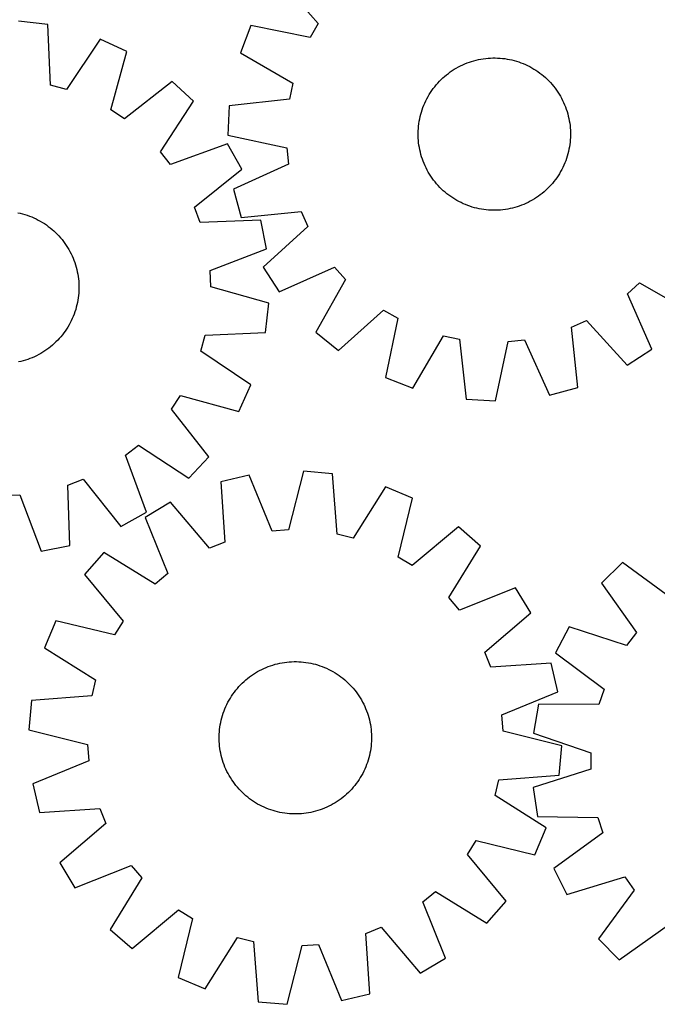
# Model space of a CAD drawing. Header units: millimetres. Extents: x 7 to 1493, y 7 to 2993.
# Tile 10 of 13: x 833 to 1168, y 2128 to 2645. Entities that reach past the tile are written whole.
import ezdxf

# ---------------------------------------------------------------- set-up
doc = ezdxf.new("R2010")
doc.units = ezdxf.units.MM
doc.layers.add('CUT', color=7, linetype='CONTINUOUS', true_color=0x000000)

msp = doc.modelspace()

# ---------------------------------------------------------------- linework, layer by layer
at = {"layer": 'CUT'}
for p, q in [((969.161589, 2666.912598), (990.316737, 2643.217989)), ((848.194705, 2642.559097), (832.909087, 2644.314214)), ((849.727567, 2610.831742), (848.194705, 2642.559097)), ((954.924703, 2642.178473), (949.429744, 2627.807114)), ((986.039341, 2635.786754), (954.924703, 2642.178473)), ((990.316737, 2643.217989), (986.039341, 2635.786754)), ((875.688928, 2634.908377), (857.988059, 2608.533124)), ((889.684053, 2628.515645), (875.688928, 2634.908377)), ((881.337599, 2597.867457), (889.684053, 2628.515645)), ((949.429744, 2627.807114), (976.871522, 2611.809502)), ((1065.008076, 2620.920469), (1066.142955, 2621.459966)), ((1066.142955, 2621.459966), (1067.294219, 2621.963549)), ((1067.294219, 2621.963549), (1068.460734, 2622.430721)), ((1068.460734, 2622.430721), (1069.641348, 2622.861022)), ((1069.641348, 2622.861022), (1070.834894, 2623.254027)), ((1070.834894, 2623.254027), (1072.040197, 2623.609348)), ((1072.040197, 2623.609348), (1073.256066, 2623.926633)), ((1073.256066, 2623.926633), (1074.4813, 2624.205571)), ((1074.4813, 2624.205571), (1075.714692, 2624.445886)), ((1075.714692, 2624.445886), (1076.955024, 2624.64734)), ((1076.955024, 2624.64734), (1078.201072, 2624.809735)), ((1078.201072, 2624.809735), (1079.451606, 2624.932911)), ((1079.451606, 2624.932911), (1080.705391, 2625.016746)), ((1080.705391, 2625.016746), (1081.961192, 2625.061157)), ((1081.961192, 2625.061157), (1083.217767, 2625.0661)), ((1083.217767, 2625.0661), (1084.473878, 2625.031571)), ((1084.473878, 2625.031571), (1085.728285, 2624.957604)), ((1085.728285, 2624.957604), (1086.979749, 2624.844271)), ((1086.979749, 2624.844271), (1088.227036, 2624.691684)), ((1088.227036, 2624.691684), (1089.468914, 2624.499995)), ((1089.468914, 2624.499995), (1090.704159, 2624.269392)), ((1090.704159, 2624.269392), (1091.93155, 2624.000103)), ((1091.93155, 2624.000103), (1093.149878, 2623.692394)), ((1093.149878, 2623.692394), (1094.357938, 2623.346567)), ((1094.357938, 2623.346567), (1095.55454, 2622.962966)), ((1095.55454, 2622.962966), (1096.738503, 2622.541967)), ((1096.738503, 2622.541967), (1097.908657, 2622.083987)), ((1097.908657, 2622.083987), (1099.063849, 2621.589477)), ((1099.063849, 2621.589477), (1100.202937, 2621.058926)), ((1056.649442, 2615.382679), (1057.614499, 2616.187459)), ((1057.614499, 2616.187459), (1058.604358, 2616.961529)), ((1058.604358, 2616.961529), (1059.618044, 2617.704125)), ((1059.618044, 2617.704125), (1060.654555, 2618.414514)), ((1060.654555, 2618.414514), (1061.712868, 2619.091995)), ((1061.712868, 2619.091995), (1062.791939, 2619.735899)), ((1062.791939, 2619.735899), (1063.890703, 2620.345591)), ((1063.890703, 2620.345591), (1065.008076, 2620.920469)), ((1100.202937, 2621.058926), (1101.324798, 2620.492857)), ((1101.324798, 2620.492857), (1102.428326, 2619.891829)), ((1102.428326, 2619.891829), (1103.512429, 2619.256435)), ((1103.512429, 2619.256435), (1104.57604, 2618.587302)), ((1104.57604, 2618.587302), (1105.618108, 2617.885091)), ((1105.618108, 2617.885091), (1106.637605, 2617.150493)), ((1106.637605, 2617.150493), (1107.633524, 2616.384235)), ((1107.633524, 2616.384235), (1108.604883, 2615.587073)), ((857.988059, 2608.533124), (849.727567, 2610.831742)), ((913.468411, 2612.743196), (888.483482, 2593.128709)), ((924.803103, 2602.338615), (913.468411, 2612.743196)), ((976.871522, 2611.809502), (975.099854, 2603.42019)), ((1051.431457, 2609.955577), (1052.22862, 2610.926936)), ((1052.22862, 2610.926936), (1053.0559, 2611.872777)), ((1053.0559, 2611.872777), (1053.912481, 2612.792165)), ((1053.912481, 2612.792165), (1054.797519, 2613.684193)), ((1054.797519, 2613.684193), (1055.710139, 2614.547982)), ((1055.710139, 2614.547982), (1056.649442, 2615.382679)), ((1108.604883, 2615.587073), (1109.550724, 2614.759792)), ((1109.550724, 2614.759792), (1110.470112, 2613.903211)), ((1110.470112, 2613.903211), (1111.362141, 2613.018173)), ((1111.362141, 2613.018173), (1112.22593, 2612.105553)), ((1112.22593, 2612.105553), (1113.060626, 2611.166251)), ((1113.060626, 2611.166251), (1113.865406, 2610.201193)), ((1047.923863, 2604.750378), (1048.559257, 2605.834482)), ((1048.559257, 2605.834482), (1049.22839, 2606.898093)), ((1049.22839, 2606.898093), (1049.930602, 2607.940161)), ((1049.930602, 2607.940161), (1050.665199, 2608.959657)), ((1050.665199, 2608.959657), (1051.431457, 2609.955577)), ((1113.865406, 2610.201193), (1114.639477, 2609.211334)), ((1114.639477, 2609.211334), (1115.382073, 2608.197648)), ((1115.382073, 2608.197648), (1116.092461, 2607.161138)), ((1116.092461, 2607.161138), (1116.769942, 2606.102825)), ((1116.769942, 2606.102825), (1117.413846, 2605.023753)), ((907.394343, 2575.769652), (924.803103, 2602.338615)), ((975.099854, 2603.42019), (943.532926, 2599.884124)), ((1045.731705, 2600.23071), (1046.226215, 2601.385901)), ((1046.226215, 2601.385901), (1046.756766, 2602.52499)), ((1046.756766, 2602.52499), (1047.322835, 2603.646851)), ((1047.322835, 2603.646851), (1047.923863, 2604.750378)), ((1117.413846, 2605.023753), (1118.023538, 2603.924989)), ((1118.023538, 2603.924989), (1118.598416, 2602.807616)), ((1118.598416, 2602.807616), (1119.137913, 2601.672738)), ((1119.137913, 2601.672738), (1119.641496, 2600.521473)), ((1119.641496, 2600.521473), (1120.108669, 2599.354958)), ((888.483482, 2593.128709), (881.337599, 2597.867457)), ((943.532926, 2599.884124), (942.747903, 2584.518113)), ((1043.815589, 2594.253603), (1044.123299, 2595.47193)), ((1044.123299, 2595.47193), (1044.469125, 2596.679991)), ((1044.469125, 2596.679991), (1044.852727, 2597.876593)), ((1044.852727, 2597.876593), (1045.273725, 2599.060556)), ((1045.273725, 2599.060556), (1045.731705, 2600.23071)), ((1120.108669, 2599.354958), (1120.53897, 2598.174345)), ((1120.53897, 2598.174345), (1120.931974, 2596.980798)), ((1120.931974, 2596.980798), (1121.287295, 2595.775495)), ((1121.287295, 2595.775495), (1121.604581, 2594.559627)), ((1042.971421, 2589.301802), (1043.124008, 2590.549088)), ((1043.124008, 2590.549088), (1043.315697, 2591.790967)), ((1043.315697, 2591.790967), (1043.5463, 2593.026211)), ((1043.5463, 2593.026211), (1043.815589, 2594.253603)), ((1121.604581, 2594.559627), (1121.883519, 2593.334392)), ((1121.883519, 2593.334392), (1122.123833, 2592.101)), ((1122.123833, 2592.101), (1122.325287, 2590.860668)), ((1122.325287, 2590.860668), (1122.487683, 2589.61462)), ((1042.749592, 2585.53982), (1042.784121, 2586.795931)), ((1042.754536, 2584.283244), (1042.749592, 2585.53982)), ((1042.784121, 2586.795931), (1042.858089, 2588.050337)), ((1042.858089, 2588.050337), (1042.971421, 2589.301802)), ((1122.487683, 2589.61462), (1122.610858, 2588.364087)), ((1122.610858, 2588.364087), (1122.694693, 2587.110301)), ((1122.694693, 2587.110301), (1122.739104, 2585.854501)), ((1122.739104, 2585.854501), (1122.744047, 2584.597925)), ((942.549416, 2579.988354), (912.726127, 2569.054636)), ((950.114157, 2566.590397), (942.549416, 2579.988354)), ((942.747903, 2584.518113), (973.790119, 2577.783456)), ((1042.798947, 2583.027444), (1042.754536, 2584.283244)), ((1042.882781, 2581.773658), (1042.798947, 2583.027444)), ((1043.005957, 2580.523125), (1042.882781, 2581.773658)), ((1043.168352, 2579.277077), (1043.005957, 2580.523125)), ((1122.522218, 2580.835943), (1122.369632, 2579.588657)), ((1122.635551, 2582.087408), (1122.522218, 2580.835943)), ((1122.709518, 2583.341814), (1122.635551, 2582.087408)), ((1122.744047, 2584.597925), (1122.709518, 2583.341814)), ((912.726127, 2569.054636), (907.394343, 2575.769652)), ((973.790119, 2577.783456), (974.697603, 2569.257271)), ((1043.369806, 2578.036745), (1043.168352, 2579.277077)), ((1043.610121, 2576.803353), (1043.369806, 2578.036745)), ((1043.889059, 2575.578118), (1043.610121, 2576.803353)), ((1044.206345, 2574.36225), (1043.889059, 2575.578118)), ((1121.370341, 2574.665815), (1121.024515, 2573.457754)), ((1121.67805, 2575.884142), (1121.370341, 2574.665815)), ((1121.94734, 2577.111534), (1121.67805, 2575.884142)), ((1122.177943, 2578.346778), (1121.94734, 2577.111534)), ((1122.369632, 2579.588657), (1122.177943, 2578.346778)), ((1044.561665, 2573.156947), (1044.206345, 2574.36225)), ((1044.95467, 2571.9634), (1044.561665, 2573.156947)), ((1045.384971, 2570.782787), (1044.95467, 2571.9634)), ((1045.852143, 2569.616272), (1045.384971, 2570.782787)), ((1046.355727, 2568.465007), (1045.852143, 2569.616272)), ((1119.761934, 2569.907035), (1119.267424, 2568.751844)), ((1120.219914, 2571.077189), (1119.761934, 2569.907035)), ((1120.640913, 2572.261152), (1120.219914, 2571.077189)), ((1121.024515, 2573.457754), (1120.640913, 2572.261152)), ((925.347181, 2546.701414), (950.114157, 2566.590397)), ((974.697603, 2569.257271), (945.768374, 2556.139555)), ((1046.895223, 2567.330128), (1046.355727, 2568.465007)), ((1047.470101, 2566.212756), (1046.895223, 2567.330128)), ((1048.079793, 2565.113991), (1047.470101, 2566.212756)), ((1048.723697, 2564.03492), (1048.079793, 2565.113991)), ((1116.934383, 2564.303263), (1116.26525, 2563.239652)), ((1117.569777, 2565.387367), (1116.934383, 2564.303263)), ((1118.170805, 2566.490894), (1117.569777, 2565.387367)), ((1118.736873, 2567.612755), (1118.170805, 2566.490894)), ((1119.267424, 2568.751844), (1118.736873, 2567.612755)), ((1049.401178, 2562.976607), (1048.723697, 2564.03492)), ((1050.111567, 2561.940097), (1049.401178, 2562.976607)), ((1050.854163, 2560.926411), (1050.111567, 2561.940097)), ((1051.628233, 2559.936551), (1050.854163, 2560.926411)), ((1052.433013, 2558.971494), (1051.628233, 2559.936551)), ((1113.26502, 2559.210809), (1112.43774, 2558.264968)), ((1114.062182, 2560.182168), (1113.26502, 2559.210809)), ((1114.828441, 2561.178087), (1114.062182, 2560.182168)), ((1115.563038, 2562.197584), (1114.828441, 2561.178087)), ((1116.26525, 2563.239652), (1115.563038, 2562.197584)), ((945.768374, 2556.139555), (949.770132, 2541.283025)), ((1053.26771, 2558.032192), (1052.433013, 2558.971494)), ((1054.131499, 2557.119572), (1053.26771, 2558.032192)), ((1055.023527, 2556.234534), (1054.131499, 2557.119572)), ((1055.942916, 2555.377953), (1055.023527, 2556.234534)), ((1056.888756, 2554.550672), (1055.942916, 2555.377953)), ((1057.860115, 2553.75351), (1056.888756, 2554.550672)), ((1107.879141, 2553.950286), (1106.889281, 2553.176216)), ((1108.844198, 2554.755066), (1107.879141, 2553.950286)), ((1109.7835, 2555.589763), (1108.844198, 2554.755066)), ((1110.69612, 2556.453551), (1109.7835, 2555.589763)), ((1111.581158, 2557.34558), (1110.69612, 2556.453551)), ((1112.43774, 2558.264968), (1111.581158, 2557.34558)), ((1058.856035, 2552.987252), (1057.860115, 2553.75351)), ((1059.875531, 2552.252654), (1058.856035, 2552.987252)), ((1060.917599, 2551.550443), (1059.875531, 2552.252654)), ((1061.98121, 2550.88131), (1060.917599, 2551.550443)), ((1063.065314, 2550.245916), (1061.98121, 2550.88131)), ((1064.168841, 2549.644888), (1063.065314, 2550.245916)), ((1065.290702, 2549.078819), (1064.168841, 2549.644888)), ((1066.429791, 2548.548268), (1065.290702, 2549.078819)), ((1100.485564, 2549.217276), (1099.350685, 2548.677779)), ((1101.602937, 2549.792154), (1100.485564, 2549.217276)), ((1102.701701, 2550.401846), (1101.602937, 2549.792154)), ((1103.780772, 2551.04575), (1102.701701, 2550.401846)), ((1104.839085, 2551.723231), (1103.780772, 2551.04575)), ((1105.875596, 2552.43362), (1104.839085, 2551.723231)), ((1106.889281, 2553.176216), (1105.875596, 2552.43362)), ((832.580734, 2543.757627), (833.808005, 2543.487792)), ((928.342955, 2538.667442), (925.347181, 2546.701414)), ((949.770132, 2541.283025), (981.374157, 2544.470558)), ((981.374157, 2544.470558), (984.871962, 2536.642101)), ((1067.584982, 2548.053758), (1066.429791, 2548.548268)), ((1068.755137, 2547.595778), (1067.584982, 2548.053758)), ((1069.939099, 2547.174779), (1068.755137, 2547.595778)), ((1071.135701, 2546.791178), (1069.939099, 2547.174779)), ((1072.343762, 2546.445351), (1071.135701, 2546.791178)), ((1073.562089, 2546.137642), (1072.343762, 2546.445351)), ((1074.789481, 2545.868353), (1073.562089, 2546.137642)), ((1076.024725, 2545.63775), (1074.789481, 2545.868353)), ((1077.266604, 2545.44606), (1076.024725, 2545.63775)), ((1078.513891, 2545.293474), (1077.266604, 2545.44606)), ((1079.765355, 2545.180141), (1078.513891, 2545.293474)), ((1081.019761, 2545.106174), (1079.765355, 2545.180141)), ((1082.275872, 2545.071645), (1081.019761, 2545.106174)), ((1083.532448, 2545.076588), (1082.275872, 2545.071645)), ((1084.788248, 2545.120999), (1083.532448, 2545.076588)), ((1086.042034, 2545.204834), (1084.788248, 2545.120999)), ((1087.292568, 2545.32801), (1086.042034, 2545.204834)), ((1088.538615, 2545.490405), (1087.292568, 2545.32801)), ((1089.778947, 2545.691859), (1088.538615, 2545.490405)), ((1091.012339, 2545.932174), (1089.778947, 2545.691859)), ((1092.237574, 2546.211112), (1091.012339, 2545.932174)), ((1093.453443, 2546.528397), (1092.237574, 2546.211112)), ((1094.658745, 2546.883718), (1093.453443, 2546.528397)), ((1095.852292, 2547.276722), (1094.658745, 2546.883718)), ((1097.032905, 2547.707023), (1095.852292, 2547.276722)), ((1098.19942, 2548.174196), (1097.032905, 2547.707023)), ((1099.350685, 2548.677779), (1098.19942, 2548.174196)), ((833.808005, 2543.487792), (835.026196, 2543.17954)), ((835.026196, 2543.17954), (836.234102, 2542.833176)), ((836.234102, 2542.833176), (837.430533, 2542.449042)), ((837.430533, 2542.449042), (838.614308, 2542.027516)), ((838.614308, 2542.027516), (839.784259, 2541.569015)), ((839.784259, 2541.569015), (840.93923, 2541.073991)), ((840.93923, 2541.073991), (842.078082, 2540.542933)), ((842.078082, 2540.542933), (843.199691, 2539.976365)), ((843.199691, 2539.976365), (844.302951, 2539.374846)), ((844.302951, 2539.374846), (845.386772, 2538.73897)), ((845.386772, 2538.73897), (846.450085, 2538.069363)), ((960.085293, 2539.850123), (928.342955, 2538.667442)), ((963.139593, 2524.770275), (960.085293, 2539.850123)), ((846.450085, 2538.069363), (847.49184, 2537.366688)), ((847.49184, 2537.366688), (848.511009, 2536.631637)), ((848.511009, 2536.631637), (849.506588, 2535.864935)), ((849.506588, 2535.864935), (850.477592, 2535.067341)), ((850.477592, 2535.067341), (851.423064, 2534.239639)), ((851.423064, 2534.239639), (852.342071, 2533.382648)), ((852.342071, 2533.382648), (853.233706, 2532.497214)), ((984.871962, 2536.642101), (961.412227, 2515.226789)), ((853.233706, 2532.497214), (854.097088, 2531.584209)), ((854.097088, 2531.584209), (854.931366, 2530.644536)), ((854.931366, 2530.644536), (855.735717, 2529.67912)), ((855.735717, 2529.67912), (856.509347, 2528.688916)), ((856.509347, 2528.688916), (857.251491, 2527.6749)), ((857.251491, 2527.6749), (857.961419, 2526.638073)), ((857.961419, 2526.638073), (858.638428, 2525.579459)), ((858.638428, 2525.579459), (859.281852, 2524.500101)), ((859.281852, 2524.500101), (859.891055, 2523.401066)), ((859.891055, 2523.401066), (860.465435, 2522.283437)), ((933.438765, 2513.508145), (963.139593, 2524.770275)), ((860.465435, 2522.283437), (861.004427, 2521.148318)), ((861.004427, 2521.148318), (861.507498, 2519.996829)), ((861.507498, 2519.996829), (861.974151, 2518.830107)), ((861.974151, 2518.830107), (862.403926, 2517.649302)), ((862.403926, 2517.649302), (862.7964, 2516.45558)), ((862.7964, 2516.45558), (863.151184, 2515.25012)), ((863.151184, 2515.25012), (863.467928, 2514.03411)), ((863.467928, 2514.03411), (863.746321, 2512.808751)), ((863.746321, 2512.808751), (863.986086, 2511.575252)), ((933.805282, 2504.941638), (933.438765, 2513.508145)), ((961.412227, 2515.226789), (969.809045, 2502.334001)), ((969.809045, 2502.334001), (998.881257, 2515.131705)), ((998.881257, 2515.131705), (1004.626993, 2508.767282)), ((863.986086, 2511.575252), (864.186988, 2510.334831)), ((864.186988, 2510.334831), (864.348829, 2509.088711)), ((864.348829, 2509.088711), (864.471448, 2507.838123)), ((864.471448, 2507.838123), (864.554724, 2506.5843)), ((1004.626993, 2508.767282), (988.933155, 2481.150653)), ((864.567872, 2502.815807), (864.493347, 2501.561433)), ((864.554724, 2506.5843), (864.598576, 2505.32848)), ((864.60296, 2504.071902), (864.567872, 2502.815807)), ((864.598576, 2505.32848), (864.60296, 2504.071902)), ((964.359508, 2496.257513), (933.805282, 2504.941638)), ((1152.683987, 2501.20331), (1159.04841, 2506.949046)), ((1159.04841, 2506.949046), (1186.665039, 2491.255208)), ((864.034073, 2497.821008), (863.802921, 2496.585866)), ((864.226315, 2499.062801), (864.034073, 2497.821008)), ((864.379457, 2500.31002), (864.226315, 2499.062801)), ((864.493347, 2501.561433), (864.379457, 2500.31002)), ((1165.481692, 2472.131098), (1152.683987, 2501.20331)), ((862.878469, 2492.932498), (862.494335, 2491.736066)), ((863.224833, 2494.140404), (862.878469, 2492.932498)), ((863.533085, 2495.358595), (863.224833, 2494.140404)), ((863.802921, 2496.585866), (863.533085, 2495.358595)), ((962.60439, 2480.971895), (964.359508, 2496.257513)), ((1000.903095, 2471.483642), (1024.597703, 2492.63879)), ((1024.597703, 2492.63879), (1032.028938, 2488.361394)), ((860.588227, 2487.088518), (860.021659, 2485.966909)), ((861.119285, 2488.22737), (860.588227, 2487.088518)), ((861.614308, 2489.382341), (861.119285, 2488.22737)), ((862.072809, 2490.552291), (861.614308, 2489.382341)), ((862.494335, 2491.736066), (862.072809, 2490.552291)), ((1032.028938, 2488.361394), (1025.637219, 2457.246756)), ((1123.345134, 2483.696209), (1131.173591, 2487.194014)), ((1131.173591, 2487.194014), (1152.588903, 2463.73428)), ((857.411981, 2481.67476), (856.67693, 2480.65559)), ((858.114656, 2482.716515), (857.411981, 2481.67476)), ((858.784263, 2483.779828), (858.114656, 2482.716515)), ((859.420139, 2484.863649), (858.784263, 2483.779828)), ((860.021659, 2485.966909), (859.420139, 2484.863649)), ((1126.532667, 2452.092184), (1123.345134, 2483.696209)), ((853.427942, 2476.824529), (852.542507, 2475.932894)), ((854.284932, 2477.743536), (853.427942, 2476.824529)), ((855.112634, 2478.689008), (854.284932, 2477.743536)), ((855.910229, 2479.660012), (855.112634, 2478.689008)), ((856.67693, 2480.65559), (855.910229, 2479.660012)), ((928.578417, 2471.178541), (930.877035, 2479.439033)), ((930.877035, 2479.439033), (962.60439, 2480.971895)), ((988.933155, 2481.150653), (1000.903095, 2471.483642)), ((1040.008578, 2451.751797), (1056.00619, 2479.193575)), ((1056.00619, 2479.193575), (1064.395502, 2477.421907)), ((1064.395502, 2477.421907), (1067.931568, 2445.854978)), ((1090.032236, 2476.112171), (1098.558421, 2477.019656)), ((1098.558421, 2477.019656), (1111.676137, 2448.090427)), ((846.683367, 2471.205181), (845.624752, 2470.528172)), ((847.720193, 2471.915109), (846.683367, 2471.205181)), ((848.734209, 2472.657253), (847.720193, 2471.915109)), ((849.724413, 2473.430883), (848.734209, 2472.657253)), ((850.689829, 2474.235234), (849.724413, 2473.430883)), ((851.629502, 2475.069512), (850.689829, 2474.235234)), ((852.542507, 2475.932894), (851.629502, 2475.069512)), ((954.95367, 2453.477672), (928.578417, 2471.178541)), ((1083.297579, 2445.069956), (1090.032236, 2476.112171)), ((1152.588903, 2463.73428), (1165.481692, 2472.131098)), ((835.295413, 2466.015416), (834.079403, 2465.698672)), ((836.500874, 2466.3702), (835.295413, 2466.015416)), ((837.694595, 2466.762674), (836.500874, 2466.3702)), ((838.8754, 2467.192449), (837.694595, 2466.762674)), ((840.042123, 2467.659102), (838.8754, 2467.192449)), ((841.193612, 2468.162173), (840.042123, 2467.659102)), ((842.32873, 2468.701165), (841.193612, 2468.162173)), ((843.446359, 2469.275545), (842.32873, 2468.701165)), ((844.545394, 2469.884748), (843.446359, 2469.275545)), ((845.624752, 2470.528172), (844.545394, 2469.884748)), ((834.079403, 2465.698672), (832.854044, 2465.420279)), ((1025.637219, 2457.246756), (1040.008578, 2451.751797)), ((948.560938, 2439.482547), (954.95367, 2453.477672)), ((1111.676137, 2448.090427), (1126.532667, 2452.092184)), ((913.174002, 2440.683118), (917.91275, 2447.829)), ((917.91275, 2447.829), (948.560938, 2439.482547)), ((1067.931568, 2445.854978), (1083.297579, 2445.069956)), ((932.788489, 2415.698189), (913.174002, 2440.683118)), ((889.099929, 2416.440473), (895.814945, 2421.772257)), ((895.814945, 2421.772257), (922.383908, 2404.363497)), ((900.033647, 2386.617184), (889.099929, 2416.440473)), ((922.383908, 2404.363497), (932.788489, 2415.698189)), ((954.024751, 2405.998156), (939.039593, 2402.508804)), ((966.141551, 2376.63563), (954.024751, 2405.998156)), ((982.490278, 2408.042568), (974.693865, 2377.249863)), ((997.820279, 2406.73047), (982.490278, 2408.042568)), ((1000.270521, 2375.060752), (997.820279, 2406.73047)), ((858.712735, 2400.823645), (866.746707, 2403.819419)), ((859.895416, 2369.081307), (858.712735, 2400.823645)), ((866.746707, 2403.819419), (886.63569, 2379.052443)), ((939.039593, 2402.508804), (941.140233, 2370.813977)), ((1025.524362, 2399.87849), (1008.594064, 2373.002111)), ((1039.698599, 2393.89338), (1025.524362, 2399.87849)), ((824.986932, 2395.361318), (833.553438, 2395.727835)), ((833.553438, 2395.727835), (844.815568, 2366.027007)), ((1032.242436, 2363.016522), (1039.698599, 2393.89338)), ((912.599027, 2391.768121), (899.425563, 2383.818882)), ((933.196307, 2367.586997), (912.599027, 2391.768121)), ((886.63569, 2379.052443), (900.033647, 2386.617184)), ((899.425563, 2383.818882), (911.217631, 2354.324444)), ((1063.929369, 2378.815727), (1039.522441, 2358.486522)), ((1075.560369, 2368.743469), (1063.929369, 2378.815727)), ((974.693865, 2377.249863), (966.141551, 2376.63563)), ((1008.594064, 2373.002111), (1000.270521, 2375.060752)), ((844.815568, 2366.027007), (859.895416, 2369.081307)), ((941.140233, 2370.813977), (933.196307, 2367.586997)), ((1058.927663, 2341.681913), (1075.560369, 2368.743469)), ((877.598144, 2365.433301), (867.525885, 2353.802301)), ((904.6597, 2348.800594), (877.598144, 2365.433301)), ((1039.522441, 2358.486522), (1032.242436, 2363.016522)), ((1149.985263, 2360.133707), (1139.015688, 2349.344872)), ((1175.630996, 2341.39148), (1149.985263, 2360.133707)), ((867.525885, 2353.802301), (887.855091, 2329.395373)), ((911.217631, 2354.324444), (904.6597, 2348.800594)), ((1139.015688, 2349.344872), (1157.3293, 2323.391329)), ((1093.94595, 2346.91605), (1064.451512, 2335.123982)), ((1101.895189, 2333.742586), (1093.94595, 2346.91605)), ((1064.451512, 2335.123982), (1058.927663, 2341.681913)), ((1077.714065, 2313.145306), (1101.895189, 2333.742586)), ((852.448233, 2329.571531), (846.463123, 2315.397294)), ((883.325091, 2322.115368), (852.448233, 2329.571531)), ((887.855091, 2329.395373), (883.325091, 2322.115368)), ((1122.049773, 2326.396591), (1114.951022, 2312.746014)), ((1152.231982, 2316.496642), (1122.049773, 2326.396591)), ((1157.3293, 2323.391329), (1152.231982, 2316.496642)), ((846.463123, 2315.397294), (873.339502, 2298.466996)), ((1080.941045, 2305.201379), (1077.714065, 2313.145306)), ((1114.951022, 2312.746014), (1140.388388, 2293.721946)), ((964.057499, 2305.51071), (965.239365, 2305.937559)), ((965.239365, 2305.937559), (966.434055, 2306.327074)), ((966.434055, 2306.327074), (967.640391, 2306.678871)), ((967.640391, 2306.678871), (968.857181, 2306.992602)), ((968.857181, 2306.992602), (970.083226, 2307.267958)), ((970.083226, 2307.267958), (971.317315, 2307.504668)), ((971.317315, 2307.504668), (972.55823, 2307.702496)), ((972.55823, 2307.702496), (973.804747, 2307.86125)), ((973.804747, 2307.86125), (975.055635, 2307.98077)), ((975.055635, 2307.98077), (976.309661, 2308.060941)), ((976.309661, 2308.060941), (977.565586, 2308.101682)), ((977.565586, 2308.101682), (978.82217, 2308.102953)), ((978.82217, 2308.102953), (980.078175, 2308.064753)), ((980.078175, 2308.064753), (981.33236, 2307.98712)), ((981.33236, 2307.98712), (982.583487, 2307.870131)), ((982.583487, 2307.870131), (983.830323, 2307.7139)), ((983.830323, 2307.7139), (985.071636, 2307.518583)), ((985.071636, 2307.518583), (986.306201, 2307.284371)), ((986.306201, 2307.284371), (987.532801, 2307.011496)), ((987.532801, 2307.011496), (988.750224, 2306.700228)), ((988.750224, 2306.700228), (989.957269, 2306.350872)), ((989.957269, 2306.350872), (991.152745, 2305.963775)), ((991.152745, 2305.963775), (992.335472, 2305.539319)), ((1112.635872, 2307.30202), (1080.941045, 2305.201379)), ((1116.125224, 2292.316862), (1112.635872, 2307.30202)), ((954.185182, 2300.070345), (955.201034, 2300.809975)), ((955.201034, 2300.809975), (956.239616, 2301.517332)), ((956.239616, 2301.517332), (957.299904, 2302.191717)), ((957.299904, 2302.191717), (958.380852, 2302.832465)), ((958.380852, 2302.832465), (959.481394, 2303.438943)), ((959.481394, 2303.438943), (960.600442, 2304.010554)), ((960.600442, 2304.010554), (961.736892, 2304.546732)), ((961.736892, 2304.546732), (962.889624, 2305.046948)), ((962.889624, 2305.046948), (964.057499, 2305.51071)), ((992.335472, 2305.539319), (993.504283, 2305.077921)), ((993.504283, 2305.077921), (994.658024, 2304.580038)), ((994.658024, 2304.580038), (995.795557, 2304.04616)), ((995.795557, 2304.04616), (996.91576, 2303.476815)), ((996.91576, 2303.476815), (998.017526, 2302.872565)), ((998.017526, 2302.872565), (999.099768, 2302.234006)), ((999.099768, 2302.234006), (1000.161419, 2301.561767)), ((1000.161419, 2301.561767), (1001.20143, 2300.856513)), ((1001.20143, 2300.856513), (1002.218776, 2300.11894)), ((873.339502, 2298.466996), (871.280861, 2290.143453)), ((948.621877, 2294.997828), (949.481141, 2295.914709)), ((949.481141, 2295.914709), (950.368782, 2296.804148)), ((950.368782, 2296.804148), (951.283923, 2297.665266)), ((951.283923, 2297.665266), (952.22566, 2298.497214)), ((952.22566, 2298.497214), (953.193065, 2299.299171)), ((953.193065, 2299.299171), (954.185182, 2300.070345)), ((1002.218776, 2300.11894), (1003.212452, 2299.349775)), ((1003.212452, 2299.349775), (1004.181477, 2298.549777)), ((1004.181477, 2298.549777), (1005.124896, 2297.719736)), ((1005.124896, 2297.719736), (1006.041777, 2296.860471)), ((1006.041777, 2296.860471), (1006.931216, 2295.972831)), ((1006.931216, 2295.972831), (1007.792334, 2295.05769)), ((944.779846, 2290.034351), (945.485099, 2291.074362)), ((945.485099, 2291.074362), (946.222673, 2292.091708)), ((946.222673, 2292.091708), (946.991838, 2293.085384)), ((946.991838, 2293.085384), (947.791836, 2294.054409)), ((947.791836, 2294.054409), (948.621877, 2294.997828)), ((1007.792334, 2295.05769), (1008.624282, 2294.115953)), ((1008.624282, 2294.115953), (1009.426239, 2293.148548)), ((1009.426239, 2293.148548), (1010.197413, 2292.15643)), ((1010.197413, 2292.15643), (1010.937043, 2291.140579)), ((1010.937043, 2291.140579), (1011.6444, 2290.101997)), ((1086.762698, 2280.200062), (1116.125224, 2292.316862)), ((1140.388388, 2293.721946), (1137.671126, 2285.58955)), ((839.611143, 2287.693211), (838.299045, 2272.36321)), ((871.280861, 2290.143453), (839.611143, 2287.693211)), ((941.761575, 2284.530956), (942.295453, 2285.668489)), ((942.295453, 2285.668489), (942.864797, 2286.788691)), ((942.864797, 2286.788691), (943.469048, 2287.890457)), ((943.469048, 2287.890457), (944.107607, 2288.9727)), ((944.107607, 2288.9727), (944.779846, 2290.034351)), ((1011.6444, 2290.101997), (1012.318785, 2289.041708)), ((1012.318785, 2289.041708), (1012.959533, 2287.96076)), ((1012.959533, 2287.96076), (1013.566012, 2286.860219)), ((1013.566012, 2286.860219), (1014.137622, 2285.741171)), ((1014.137622, 2285.741171), (1014.6738, 2284.604721)), ((1105.906886, 2285.678147), (1103.373833, 2270.502041)), ((1137.671126, 2285.58955), (1105.906886, 2285.678147)), ((939.99074, 2279.830201), (940.377837, 2281.025677)), ((940.377837, 2281.025677), (940.802294, 2282.208404)), ((940.802294, 2282.208404), (941.263692, 2283.377215)), ((941.263692, 2283.377215), (941.761575, 2284.530956)), ((1014.6738, 2284.604721), (1015.174017, 2283.451989)), ((1015.174017, 2283.451989), (1015.637778, 2282.284114)), ((1015.637778, 2282.284114), (1016.064627, 2281.102248)), ((1016.064627, 2281.102248), (1016.454142, 2279.907558)), ((1016.454142, 2279.907558), (1016.805939, 2278.701222)), ((1087.376931, 2271.647747), (1086.762698, 2280.200062)), ((938.627713, 2273.703255), (938.82303, 2274.944568)), ((938.82303, 2274.944568), (939.057242, 2276.179133)), ((939.057242, 2276.179133), (939.330117, 2277.405733)), ((939.330117, 2277.405733), (939.641385, 2278.623156)), ((939.641385, 2278.623156), (939.99074, 2279.830201)), ((1016.805939, 2278.701222), (1017.11967, 2277.484432)), ((1017.11967, 2277.484432), (1017.395027, 2276.258387)), ((1017.395027, 2276.258387), (1017.631736, 2275.024298)), ((1017.631736, 2275.024298), (1017.829565, 2273.783383)), ((838.299045, 2272.36321), (869.09175, 2264.566797)), ((938.23866, 2268.695102), (938.27686, 2269.951107)), ((938.27686, 2269.951107), (938.354492, 2271.205292)), ((938.354492, 2271.205292), (938.471482, 2272.456419)), ((938.471482, 2272.456419), (938.627713, 2273.703255)), ((1017.829565, 2273.783383), (1017.988318, 2272.536866)), ((1017.988318, 2272.536866), (1018.107838, 2271.285977)), ((1018.107838, 2271.285977), (1018.188009, 2270.031952)), ((1018.188009, 2270.031952), (1018.22875, 2268.776027)), ((1118.169636, 2263.851335), (1087.376931, 2271.647747)), ((1103.373833, 2270.502041), (1133.444966, 2260.269655)), ((869.09175, 2264.566797), (869.705983, 2256.014482)), ((938.239931, 2267.438517), (938.23866, 2268.695102)), ((938.280672, 2266.182593), (938.239931, 2267.438517)), ((938.360843, 2264.928567), (938.280672, 2266.182593)), ((938.480363, 2263.677679), (938.360843, 2264.928567)), ((1018.114188, 2265.009253), (1017.997199, 2263.758125)), ((1018.191821, 2266.263438), (1018.114188, 2265.009253)), ((1018.230021, 2267.519443), (1018.191821, 2266.263438)), ((1018.22875, 2268.776027), (1018.230021, 2267.519443)), ((938.639116, 2262.431162), (938.480363, 2263.677679)), ((938.836945, 2261.190247), (938.639116, 2262.431162)), ((939.073654, 2259.956158), (938.836945, 2261.190247)), ((939.349011, 2258.730113), (939.073654, 2259.956158)), ((1017.411439, 2260.035411), (1017.138564, 2258.808812)), ((1017.645651, 2261.269977), (1017.411439, 2260.035411)), ((1017.840968, 2262.51129), (1017.645651, 2261.269977)), ((1017.997199, 2263.758125), (1017.840968, 2262.51129)), ((1116.857538, 2248.521333), (1118.169636, 2263.851335)), ((1133.444966, 2260.269655), (1133.373744, 2251.695607)), ((869.705983, 2256.014482), (840.343457, 2243.897683)), ((939.662742, 2257.513322), (939.349011, 2258.730113)), ((940.014539, 2256.306987), (939.662742, 2257.513322)), ((940.404054, 2255.112296), (940.014539, 2256.306987)), ((940.830903, 2253.930431), (940.404054, 2255.112296)), ((1016.090844, 2255.188868), (1015.666387, 2254.006141)), ((1016.477941, 2256.384344), (1016.090844, 2255.188868)), ((1016.827296, 2257.591389), (1016.477941, 2256.384344)), ((1017.138564, 2258.808812), (1016.827296, 2257.591389)), ((941.294664, 2252.762556), (940.830903, 2253.930431)), ((941.794881, 2251.609824), (941.294664, 2252.762556)), ((942.331059, 2250.473374), (941.794881, 2251.609824)), ((942.902669, 2249.354325), (942.331059, 2250.473374)), ((943.509148, 2248.253784), (942.902669, 2249.354325)), ((1013.603884, 2249.425853), (1012.999633, 2248.324087)), ((1014.173228, 2250.546056), (1013.603884, 2249.425853)), ((1014.707106, 2251.683589), (1014.173228, 2250.546056)), ((1015.204989, 2252.83733), (1014.707106, 2251.683589)), ((1015.666387, 2254.006141), (1015.204989, 2252.83733)), ((1133.373744, 2251.695607), (1103.13678, 2241.964178)), ((840.343457, 2243.897683), (843.832809, 2228.912525)), ((944.149896, 2247.172836), (943.509148, 2248.253784)), ((944.824281, 2246.112548), (944.149896, 2247.172836)), ((945.531638, 2245.073965), (944.824281, 2246.112548)), ((946.271268, 2244.058114), (945.531638, 2245.073965)), ((947.042442, 2243.065997), (946.271268, 2244.058114)), ((1010.246008, 2244.122837), (1009.476843, 2243.129161)), ((1010.983582, 2245.140183), (1010.246008, 2244.122837)), ((1011.688835, 2246.180194), (1010.983582, 2245.140183)), ((1012.361074, 2247.241845), (1011.688835, 2246.180194)), ((1012.999633, 2248.324087), (1012.361074, 2247.241845)), ((1083.129179, 2237.747549), (1085.18782, 2246.071092)), ((1085.18782, 2246.071092), (1116.857538, 2248.521333)), ((947.844399, 2242.098592), (947.042442, 2243.065997)), ((948.676347, 2241.156854), (947.844399, 2242.098592)), ((949.537465, 2240.241714), (948.676347, 2241.156854)), ((950.426904, 2239.354073), (949.537465, 2240.241714)), ((951.343785, 2238.494808), (950.426904, 2239.354073)), ((1005.184758, 2238.549279), (1004.243021, 2237.717331)), ((1006.099899, 2239.410397), (1005.184758, 2238.549279)), ((1006.98754, 2240.299836), (1006.099899, 2239.410397)), ((1007.846804, 2241.216717), (1006.98754, 2240.299836)), ((1008.676845, 2242.160135), (1007.846804, 2241.216717)), ((1009.476843, 2243.129161), (1008.676845, 2242.160135)), ((1103.13678, 2241.964178), (1105.417377, 2226.748087)), ((952.287204, 2237.664768), (951.343785, 2238.494808)), ((953.256229, 2236.86477), (952.287204, 2237.664768)), ((954.249905, 2236.095605), (953.256229, 2236.86477)), ((955.267251, 2235.358031), (954.249905, 2236.095605)), ((956.307262, 2234.652777), (955.267251, 2235.358031)), ((957.368913, 2233.980539), (956.307262, 2234.652777)), ((958.451155, 2233.34198), (957.368913, 2233.980539)), ((998.087829, 2233.38208), (996.987287, 2232.775601)), ((999.168777, 2234.022827), (998.087829, 2233.38208)), ((1000.229065, 2234.697213), (999.168777, 2234.022827)), ((1001.267647, 2235.404569), (1000.229065, 2234.697213)), ((1002.283499, 2236.1442), (1001.267647, 2235.404569)), ((1003.275616, 2236.915374), (1002.283499, 2236.1442)), ((1004.243021, 2237.717331), (1003.275616, 2236.915374)), ((1110.005558, 2220.817251), (1083.129179, 2237.747549)), ((843.832809, 2228.912525), (875.527636, 2231.013165)), ((875.527636, 2231.013165), (878.754616, 2223.069239)), ((959.552921, 2232.737729), (958.451155, 2233.34198)), ((960.673124, 2232.168384), (959.552921, 2232.737729)), ((961.810657, 2231.634507), (960.673124, 2232.168384)), ((962.964398, 2231.136624), (961.810657, 2231.634507)), ((964.133209, 2230.675226), (962.964398, 2231.136624)), ((965.315936, 2230.250769), (964.133209, 2230.675226)), ((966.511412, 2229.863672), (965.315936, 2230.250769)), ((967.718457, 2229.514317), (966.511412, 2229.863672)), ((968.93588, 2229.203048), (967.718457, 2229.514317)), ((970.16248, 2228.930174), (968.93588, 2229.203048)), ((971.397045, 2228.695962), (970.16248, 2228.930174)), ((972.638358, 2228.500644), (971.397045, 2228.695962)), ((973.885193, 2228.344414), (972.638358, 2228.500644)), ((975.136321, 2228.227424), (973.885193, 2228.344414)), ((976.390506, 2228.149791), (975.136321, 2228.227424)), ((981.413046, 2228.233774), (980.15902, 2228.153604)), ((982.663934, 2228.353295), (981.413046, 2228.233774)), ((983.910451, 2228.512048), (982.663934, 2228.353295)), ((985.151366, 2228.709877), (983.910451, 2228.512048)), ((986.385455, 2228.946586), (985.151366, 2228.709877)), ((987.6115, 2229.221942), (986.385455, 2228.946586)), ((988.82829, 2229.535674), (987.6115, 2229.221942)), ((990.034626, 2229.88747), (988.82829, 2229.535674)), ((991.229316, 2230.276985), (990.034626, 2229.88747)), ((992.411182, 2230.703835), (991.229316, 2230.276985)), ((993.579057, 2231.167596), (992.411182, 2230.703835)), ((994.731789, 2231.667813), (993.579057, 2231.167596)), ((995.868239, 2232.203991), (994.731789, 2231.667813)), ((996.987287, 2232.775601), (995.868239, 2232.203991)), ((878.754616, 2223.069239), (854.573492, 2202.471958)), ((977.646511, 2228.111592), (976.390506, 2228.149791)), ((978.903095, 2228.112863), (977.646511, 2228.111592)), ((980.15902, 2228.153604), (978.903095, 2228.112863)), ((1105.417377, 2226.748087), (1137.178705, 2226.309001)), ((1137.178705, 2226.309001), (1139.760496, 2218.132588)), ((1104.020448, 2206.643014), (1110.005558, 2220.817251)), ((1139.760496, 2218.132588), (1114.010611, 2199.533713)), ((1068.61359, 2206.819172), (1073.14359, 2214.099177)), ((1073.14359, 2214.099177), (1104.020448, 2206.643014)), ((854.573492, 2202.471958), (862.522731, 2189.298495)), ((1088.942796, 2182.412244), (1068.61359, 2206.819172)), ((862.522731, 2189.298495), (892.017169, 2201.090563)), ((892.017169, 2201.090563), (897.541018, 2194.532632)), ((1114.010611, 2199.533713), (1120.881619, 2185.767094)), ((897.541018, 2194.532632), (880.908312, 2167.471075)), ((1120.881619, 2185.767094), (1151.224122, 2195.164289)), ((1151.224122, 2195.164289), (1156.206202, 2188.185875)), ((1045.25105, 2181.890101), (1051.808981, 2187.41395)), ((1051.808981, 2187.41395), (1078.870537, 2170.781244)), ((1156.206202, 2188.185875), (1137.463974, 2162.540141)), ((1057.043118, 2152.395663), (1045.25105, 2181.890101)), ((1078.870537, 2170.781244), (1088.942796, 2182.412244)), ((892.539312, 2157.398817), (916.94624, 2177.728023)), ((916.94624, 2177.728023), (924.226245, 2173.198023)), ((924.226245, 2173.198023), (916.770082, 2142.321165)), ((880.908312, 2167.471075), (892.539312, 2157.398817)), ((1015.328448, 2165.400568), (1023.272374, 2168.627548)), ((1023.272374, 2168.627548), (1043.869654, 2144.446423)), ((1148.25281, 2151.570567), (1174.206352, 2169.884179)), ((930.944319, 2136.336054), (947.874617, 2163.212434)), ((947.874617, 2163.212434), (956.19816, 2161.153793)), ((956.19816, 2161.153793), (958.648402, 2129.484074)), ((1017.429088, 2133.70574), (1015.328448, 2165.400568)), ((1137.463974, 2162.540141), (1148.25281, 2151.570567)), ((973.978403, 2128.171977), (981.774816, 2158.964682)), ((981.774816, 2158.964682), (990.32713, 2159.578915)), ((990.32713, 2159.578915), (1002.44393, 2130.216389)), ((1043.869654, 2144.446423), (1057.043118, 2152.395663)), ((916.770082, 2142.321165), (930.944319, 2136.336054)), ((1002.44393, 2130.216389), (1017.429088, 2133.70574)), ((958.648402, 2129.484074), (973.978403, 2128.171977))]:
    msp.add_line(p, q, dxfattribs=at)

doc.saveas('drawing.dxf')
